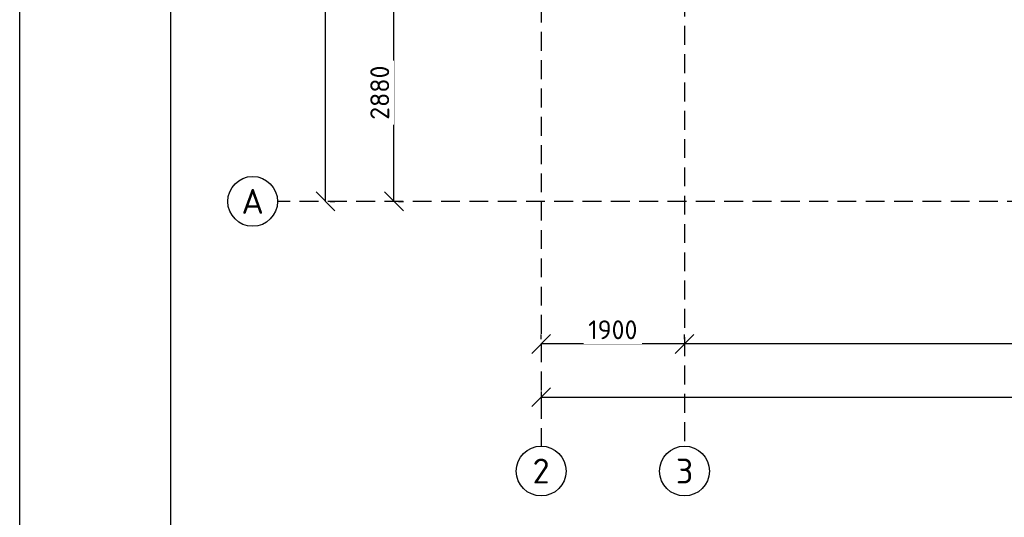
# Model space of a CAD drawing. Header units: inches. Extents: x 8001 to 766003, y -84601 to 563258.
# Tile 61 of 188: x 189106 to 202147, y 350744 to 357337. Entities that reach past the tile are written whole.
import ezdxf
from ezdxf.enums import TextEntityAlignment as Align

# ---------------------------------------------------------------- set-up
doc = ezdxf.new("R2010")
doc.units = ezdxf.units.IN
doc.header["$MEASUREMENT"] = 0
doc.linetypes.add('( Hidden )', pattern=[0.375, 0.25, -0.125])
doc.styles.add('GOST', font='isocpeur.ttf')
doc.styles.add('Text style', font='isocpeur.ttf', dxfattribs={"height": 250})
doc.dimstyles.new('Dim Style', dxfattribs={"dimtxt": 250, "dimasz": 250, "dimexe": 125, "dimexo": 62.5, "dimgap": 62.5, "dimtad": 1, "dimdec": 0, "dimtxsty": 'Text style', "dimblk": 'OBLIQUE', "dimcen": 250, "dimclrd": 256, "dimclre": 256, "dimclrt": 256, "dimadec": 0, "dimazin": 0, "dimtfac": 1, "dimtdec": 0, "dimtmove": 0, "dimatfit": 3, "dimldrblk": 'OBLIQUE', "dimfxl": 1, "dimlwd": -1, "dimlwe": -1, "dimarcsym": 0})

# ---------------------------------------------------------------- blocks, each defined once
blk = doc.blocks.new('_Oblique')
at = {"color": 0, "linetype": 'ByBlock', "lineweight": -2}
blk.add_line((-0.5, -0.5), (0.5, 0.5), dxfattribs=at)
blk = doc.blocks.new('*D197')
at = {"transparency": 16777216}
for p, q in [((175179.5553978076, 112740.3728035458), (175179.5553978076, 112802.8728035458)), ((194299.5553978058, 112677.8728035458), (175179.5553978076, 112677.8728035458)), ((194299.5553978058, 112740.3728035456), (194299.5553978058, 112802.8728035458))]:
    blk.add_line(p, q, dxfattribs=at)
at = {"layer": 'Defpoints', "color": 0, "transparency": 16777216}
for p in [(175179.5553978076, 112677.8728035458), (175179.5553978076, 112677.8728035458), (194299.5553978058, 112677.8728035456)]:
    blk.add_point(p, dxfattribs=at)
at = {"transparency": 16777216, "xscale": 250, "yscale": 250, "zscale": 250, "rotation": 180}
blk.add_blockref('_Oblique', (175179.5553978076, 112677.8728035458), dxfattribs=at)
at = {"transparency": 16777216, "xscale": 250, "yscale": 250, "zscale": 250}
blk.add_blockref('_Oblique', (194299.5553978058, 112677.8728035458), dxfattribs=at)
at = {"transparency": 16777216, "insert": (184739.5553978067, 112865.3728035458), "char_height": 250, "attachment_point": 5, "style": 'Text style', "bg_fill": 3, "box_fill_scale": 1.25, "bg_fill_color": 256, "bg_fill_true_color": 13158600, "bg_fill_transparency": 0}
blk.add_mtext('19120', dxfattribs=at)
blk = doc.blocks.new('*D198')
at = {"transparency": 16777216}
for p, q in [((173279.5553978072, 112740.3728035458), (173279.5553978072, 112802.8728035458)), ((175179.5553978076, 112677.8728035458), (173279.5553978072, 112677.8728035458)), ((175179.5553978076, 112740.3728035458), (175179.5553978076, 112802.8728035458))]:
    blk.add_line(p, q, dxfattribs=at)
at = {"layer": 'Defpoints', "color": 0, "transparency": 16777216}
for p in [(173279.5553978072, 112677.8728035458), (173279.5553978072, 112677.8728035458), (175179.5553978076, 112677.8728035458)]:
    blk.add_point(p, dxfattribs=at)
at = {"transparency": 16777216, "xscale": 250, "yscale": 250, "zscale": 250, "rotation": 180}
blk.add_blockref('_Oblique', (173279.5553978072, 112677.8728035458), dxfattribs=at)
at = {"transparency": 16777216, "xscale": 250, "yscale": 250, "zscale": 250}
blk.add_blockref('_Oblique', (175179.5553978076, 112677.8728035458), dxfattribs=at)
at = {"transparency": 16777216, "insert": (174229.5553978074, 112865.3728035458), "char_height": 250, "attachment_point": 5, "style": 'Text style', "bg_fill": 3, "box_fill_scale": 1.25, "bg_fill_color": 256, "bg_fill_true_color": 13158600, "bg_fill_transparency": 0}
blk.add_mtext('1900', dxfattribs=at)
blk = doc.blocks.new('*D206')
at = {"transparency": 16777216}
for p, q in [((173279.5553978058, 112048.8586755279), (173279.5553978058, 111847.5326542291)), ((247209.5553978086, 112035.0326542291), (247209.5553978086, 112097.5326542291)), ((173279.5553978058, 111972.5326542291), (247209.5553978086, 111972.5326542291))]:
    blk.add_line(p, q, dxfattribs=at)
at = {"layer": 'Defpoints', "color": 0, "transparency": 16777216}
for p in [(173279.5553978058, 112111.3586755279), (247209.5553978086, 111972.5326542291), (247209.5553978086, 111972.5326542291)]:
    blk.add_point(p, dxfattribs=at)
at = {"transparency": 16777216, "xscale": 250, "yscale": 250, "zscale": 250, "rotation": 180}
blk.add_blockref('_Oblique', (173279.5553978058, 111972.5326542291), dxfattribs=at)
at = {"transparency": 16777216, "xscale": 250, "yscale": 250, "zscale": 250}
blk.add_blockref('_Oblique', (247209.5553978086, 111972.5326542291), dxfattribs=at)
at = {"transparency": 16777216, "insert": (210244.5553978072, 112160.0326542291), "char_height": 250, "attachment_point": 5, "style": 'Text style', "bg_fill": 3, "box_fill_scale": 1.25, "bg_fill_color": 256, "bg_fill_true_color": 13158600, "bg_fill_transparency": 0}
blk.add_mtext('74330', dxfattribs=at)
blk = doc.blocks.new('*D207')
at = {"transparency": 16777216}
for p, q in [((170424.0574542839, 114566.5084725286), (170424.0574542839, 161986.5084725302)), ((170486.5574542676, 161986.5084725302), (170549.0574542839, 161986.5084725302)), ((170486.557454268, 114566.5084725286), (170549.0574542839, 114566.5084725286))]:
    blk.add_line(p, q, dxfattribs=at)
at = {"layer": 'Defpoints', "color": 0, "transparency": 16777216}
for p in [(170424.0574542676, 161986.5084725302), (170424.0574542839, 161986.5084725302), (170424.057454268, 114566.5084725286)]:
    blk.add_point(p, dxfattribs=at)
at = {"transparency": 16777216, "xscale": 250, "yscale": 250, "zscale": 250}
for p, rotation in [((170424.0574542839, 161986.5084725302), 90), ((170424.0574542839, 114566.5084725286), 270)]:
    blk.add_blockref('_Oblique', p, dxfattribs=dict(at, rotation=rotation))
at = {"transparency": 16777216, "insert": (170236.5574542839, 138276.5084725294), "char_height": 250, "attachment_point": 5, "rotation": 90, "style": 'Text style', "bg_fill": 3, "box_fill_scale": 1.25, "bg_fill_color": 256, "bg_fill_true_color": 13158600, "bg_fill_transparency": 0}
blk.add_mtext('47420', dxfattribs=at)
blk = doc.blocks.new('kb-axis')
blk.add_circle((0, 0), 1)
at = {"style": 'GOST'}
blk.add_attdef('AXIS', text='', height=1, dxfattribs=at).set_placement((0, 0), align=Align.MIDDLE_CENTER)
blk = doc.blocks.new('*D189')
at = {"transparency": 16777216}
for p, q in [((171329.8197428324, 114566.5084725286), (171329.8197428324, 117446.5084725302)), ((171392.3197428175, 117446.5084725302), (171454.8197428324, 117446.5084725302)), ((171392.3197428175, 114566.5084725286), (171454.8197428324, 114566.5084725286))]:
    blk.add_line(p, q, dxfattribs=at)
at = {"layer": 'Defpoints', "color": 0, "transparency": 16777216}
for p in [(171329.8197428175, 117446.5084725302), (171329.8197428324, 117446.5084725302), (171329.8197428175, 114566.5084725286)]:
    blk.add_point(p, dxfattribs=at)
at = {"transparency": 16777216, "xscale": 250, "yscale": 250, "zscale": 250}
for p, rotation in [((171329.8197428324, 117446.5084725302), 90), ((171329.8197428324, 114566.5084725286), 270)]:
    blk.add_blockref('_Oblique', p, dxfattribs=dict(at, rotation=rotation))
at = {"transparency": 16777216, "insert": (171142.3197428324, 116006.5084725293), "char_height": 250, "attachment_point": 5, "rotation": 90, "style": 'Text style', "bg_fill": 3, "box_fill_scale": 1.25, "bg_fill_color": 256, "bg_fill_true_color": 13158600, "bg_fill_transparency": 0}
blk.add_mtext('2880', dxfattribs=at)
blk = doc.blocks.new('fhgsg')
at = {"color": 1, "linetype": '( Hidden )', "ltscale": 1000}
for p, q in [((173279.5553978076, 162186.5084725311), (173279.5553978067, 111324.090415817)), ((175179.5553978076, 152516.5084725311), (175179.5553978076, 111324.090415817)), ((245329.5553978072, 114566.5084725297), (169789.1042655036, 114566.5084725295))]:
    blk.add_line(p, q, dxfattribs=at)
at = {"xscale": 330, "yscale": 330, "zscale": 330}
for p, values in [((169459.1042655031, 114566.5084725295), {'AXIS': 'А'}), ((173279.5553978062, 110994.090415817), {'AXIS': '2'}), ((175179.5553978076, 110994.090415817), {'AXIS': '3'})]:
    blk.add_blockref('kb-axis', p, dxfattribs=at).add_auto_attribs(values)
for base, p1, p2, picture, middle in [((170424.0574542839, 161986.5084725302), (170424.057454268, 114566.5084725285), (170424.0574542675, 161986.5084725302), '*D207', (170236.5574542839, 138276.5084725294)), ((171329.8197428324, 117446.5084725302), (171329.8197428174, 114566.5084725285), (171329.8197428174, 117446.5084725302), '*D189', (171142.3197428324, 116006.5084725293))]:
    dim = blk.add_linear_dim(base=base, p1=p1, p2=p2, angle=90, dimstyle='Dim Style', override={"dimtfill": 1, "dimarcsym": 1})
    dim.commit()
    dim.dimension.update_dxf_attribs({"geometry": picture, "text_midpoint": middle})
dim = blk.add_linear_dim(base=(175179.5553978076, 112677.8728035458), p1=(194299.5553978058, 112677.8728035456), p2=(175179.5553978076, 112677.8728035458), dimstyle='Dim Style', override={"dimtfill": 1, "dimarcsym": 1})
dim.commit()
dim.dimension.update_dxf_attribs({"geometry": '*D197', "text_midpoint": (184739.5553978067, 112865.3728035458)})
dim = blk.add_linear_dim(base=(247209.5553978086, 111972.5326542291), p1=(173279.5553978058, 112111.3586755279), p2=(247209.5553978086, 111972.5326542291), text='74330', dimstyle='Dim Style', override={"dimtfill": 1, "dimarcsym": 1})
dim.commit()
dim.dimension.update_dxf_attribs({"geometry": '*D206', "text_midpoint": (210244.5553978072, 112160.0326542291)})
dim = blk.add_linear_dim(base=(173279.5553978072, 112677.8728035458), p1=(175179.5553978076, 112677.8728035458), p2=(173279.5553978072, 112677.8728035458), dimstyle='Dim Style', override={"dimtfill": 1, "dimarcsym": 1})
dim.commit()
dim.dimension.update_dxf_attribs({"geometry": '*D198', "text_midpoint": (174229.5553978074, 112865.3728035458)})

msp = doc.modelspace()

# ---------------------------------------------------------------- block references
at = {"color": 25}
msp.add_blockref('fhgsg', (22732.41583910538, 240363.1033233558), dxfattribs=at)

# ---------------------------------------------------------------- next in the draw order: linework, layer by layer
for points in [[(189105.7695652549, 406372.808490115), (289105.7695652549, 406372.808490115), (289105.7695652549, 336972.808490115), (189105.7695652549, 336972.808490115)], [(191105.7695652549, 405872.808490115), (288605.7695652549, 405872.808490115), (288605.7695652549, 337472.808490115), (191105.7695652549, 337472.808490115)]]:
    msp.add_lwpolyline(points, close=True)

doc.saveas('drawing.dxf')
